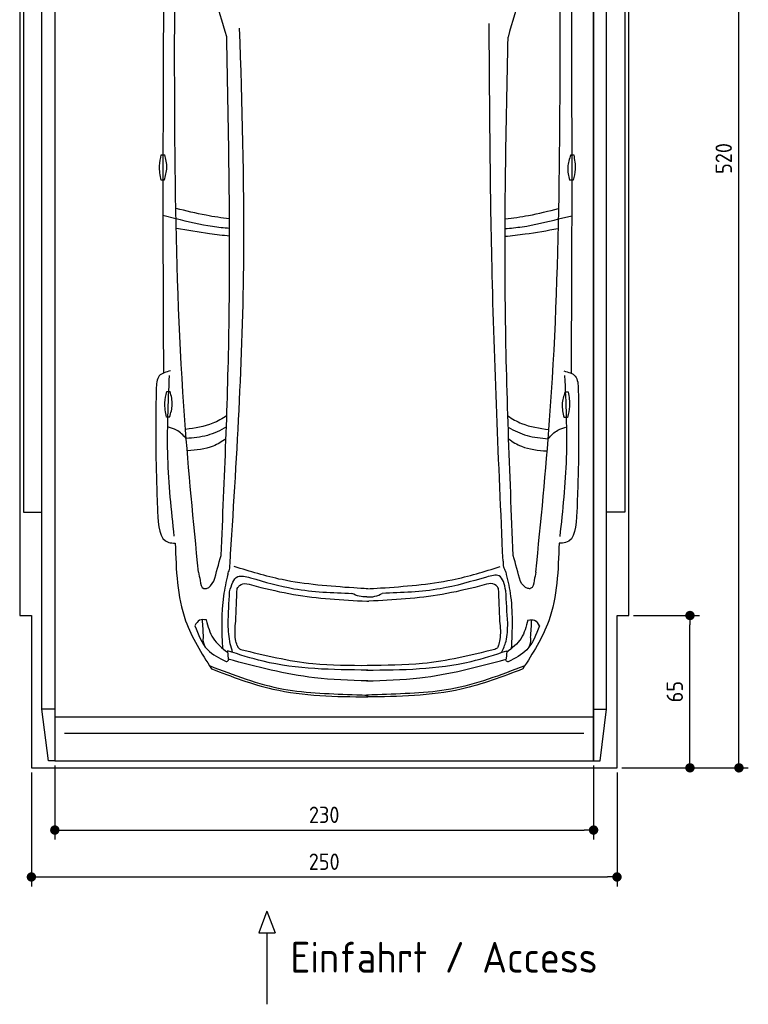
# Model space of a CAD drawing. Header units: millimetres. Extents: x -20 to 3111, y -1009 to 5673.
# Tile 1 of 2: x 0 to 3111, y -1009 to 3192. Entities that reach past the tile are written whole.
import ezdxf

# ---------------------------------------------------------------- set-up
doc = ezdxf.new("R2010")
doc.units = ezdxf.units.MM
for name, color, linetype in [('4', 3, 'Continuous'), ('5', 3, 'Continuous'), ('Car', 10, 'Continuous')]:
    doc.layers.add(name, color=color, linetype=linetype)
doc.styles.get("Standard").update_dxf_attribs({"font": 'ISOCP.SHX'})
doc.dimstyles.new('GEN-ISO', dxfattribs={"dimscale": 20, "dimtxt": 3.5, "dimasz": 2, "dimexe": 2, "dimexo": 1, "dimgap": 1.5, "dimtad": 1, "dimdec": 1, "dimdsep": 46, "dimtxsty": 'Standard', "dimblk": 'PUNKT', "dimcen": 2, "dimclrd": 256, "dimclre": 256, "dimclrt": 2, "dimadec": 0, "dimazin": 0, "dimtp": 0.1, "dimtm": 0.1, "dimtfac": 0.71, "dimtdec": 1, "dimtmove": 2, "dimatfit": 3, "dimldrblk": 'PUNKT', "dimfxl": 0, "dimtolj": 1, "dimarcsym": 0})

# ---------------------------------------------------------------- blocks, each defined once
blk = doc.blocks.new('PUNKT')
at = {"layer": '4', "color": 0, "linetype": 'ByBlock'}
blk.add_line((-0.5, 0), (-1, 0), dxfattribs=at)
at = {"layer": '4', "color": 0, "linetype": 'ByBlock', "const_width": 0.5}
blk.add_lwpolyline([(-0.25, 0, 1), (0.25, 0, 1)], format="xyb", close=True, dxfattribs=at)
blk = doc.blocks.new('*D4')
at = {"layer": '5', "lineweight": -2}
for p, q in [((50, -20), (50, -505.7)), ((2550, -20), (2550, -505.7)), ((90, -465.7), (2510, -465.7))]:
    blk.add_line(p, q, dxfattribs=at)
at = {"layer": 'DEFPOINTS', "color": 0}
for p in [(50, 0), (2550, 0), (2550, -465.7)]:
    blk.add_point(p, dxfattribs=at)
at = {"layer": '5', "lineweight": -2, "xscale": 40, "yscale": 40, "zscale": 40, "rotation": 180}
blk.add_blockref('PUNKT', (50, -465.7), dxfattribs=at)
at = {"layer": '5', "lineweight": -2, "xscale": 40, "yscale": 40, "zscale": 40}
blk.add_blockref('PUNKT', (2550, -465.7), dxfattribs=at)
at = {"layer": '5', "color": 2, "insert": (1300, -400.7), "char_height": 70, "attachment_point": 5}
blk.add_mtext('250', dxfattribs=at)
blk = doc.blocks.new('*D5')
at = {"layer": '5', "lineweight": -2}
for p, q in [((150, 10), (150, -305.5)), ((2450, 10), (2450, -305.5)), ((190, -265.5), (2410, -265.5))]:
    blk.add_line(p, q, dxfattribs=at)
at = {"layer": 'DEFPOINTS', "color": 0}
for p in [(150, 30), (2450, 30), (2450, -265.5)]:
    blk.add_point(p, dxfattribs=at)
at = {"layer": '5', "lineweight": -2, "xscale": 40, "yscale": 40, "zscale": 40, "rotation": 180}
blk.add_blockref('PUNKT', (150, -265.5), dxfattribs=at)
at = {"layer": '5', "lineweight": -2, "xscale": 40, "yscale": 40, "zscale": 40}
blk.add_blockref('PUNKT', (2450, -265.5), dxfattribs=at)
at = {"layer": '5', "color": 2, "insert": (1300, -200.5), "char_height": 70, "attachment_point": 5}
blk.add_mtext('230', dxfattribs=at)
blk = doc.blocks.new('*D6')
at = {"layer": '5', "lineweight": -2}
for p, q in [((2620, 5200), (3110.6, 5200)), ((3070.6, 40), (3070.6, 5160)), ((2570, 0), (3110.6, 0))]:
    blk.add_line(p, q, dxfattribs=at)
at = {"layer": 'DEFPOINTS', "color": 0}
for p in [(2600, 5200), (3070.6, 5200), (2550, 0)]:
    blk.add_point(p, dxfattribs=at)
at = {"layer": '5', "lineweight": -2, "xscale": 40, "yscale": 40, "zscale": 40}
for p, rotation in [((3070.6, 5200), 90), ((3070.6, 0), 270)]:
    blk.add_blockref('PUNKT', p, dxfattribs=dict(at, rotation=rotation))
at = {"layer": '5', "color": 2, "insert": (3005.6, 2600), "char_height": 70, "attachment_point": 5, "rotation": 90}
blk.add_mtext('\\A1;520', dxfattribs=at)
blk = doc.blocks.new('*D7')
at = {"layer": '5', "lineweight": -2}
for p, q in [((2620, 650), (2901.5, 650)), ((2861.5, 40), (2861.5, 610)), ((2570, 0), (2901.5, 0))]:
    blk.add_line(p, q, dxfattribs=at)
at = {"layer": 'DEFPOINTS', "color": 0}
for p in [(2600, 650), (2861.5, 650), (2550, 0)]:
    blk.add_point(p, dxfattribs=at)
at = {"layer": '5', "lineweight": -2, "xscale": 40, "yscale": 40, "zscale": 40}
for p, rotation in [((2861.5, 650), 90), ((2861.5, 0), 270)]:
    blk.add_blockref('PUNKT', p, dxfattribs=dict(at, rotation=rotation))
at = {"layer": '5', "color": 2, "insert": (2796.5, 325), "char_height": 70, "attachment_point": 5, "rotation": 90}
blk.add_mtext('\\A1;65', dxfattribs=at)

msp = doc.modelspace()

# ---------------------------------------------------------------- linework, layer by layer
for p, q in [((122.5, 30), (95, 250)), ((150, 250), (95, 250)), ((150, 218), (2450, 218)), ((2450, 250), (2505, 250)), ((2477.5, 30), (2505, 250)), ((1055.61, -611.7), (1021.1, -704.41)), ((1055.61, -611.7), (1090.11, -704.41)), ((1021.1, -704.41), (1090.11, -704.41)), ((1055.61, -704.41), (1055.61, -1009.04))]:
    msp.add_line(p, q)
msp.add_lwpolyline([(2600, 5200), (2550, 5200), (2550, 5200), (50, 5200), (50, 5200), (0, 5200), (0, 650), (50, 650), (50, 0), (2550, 0), (2550, 650), (2600, 650)], close=True)
for points in [[(95, 5174.91), (150, 5174.91), (150, 30), (122.5, 30)], [(95, 250), (95, 5174.91)], [(150, 30), (2450, 30), (2450, 5174.91)], [(150, 5174.91), (150, 30)], [(2505, 5174.91), (2450, 5174.91), (2450, 30), (2477.5, 30)], [(2505, 250), (2505, 5174.91)], [(95, 3799.63), (16, 3799.63), (16, 1091.5), (95, 1091.5)], [(2505, 3799.63), (2584, 3799.63), (2584, 1091.5), (2505, 1091.5)], [(2407.98, 146.19), (1300, 146.19), (192.02, 146.19)]]:
    msp.add_lwpolyline(points)
at = {"layer": 'Car'}
for p, q in [((667.31, 2342.83), (611.53, 2356.81)), ((2300.77, 2342.13), (2356.56, 2356.07)), ((887.16, 499.6), (890.32, 463.88)), ((2079.35, 499.09), (2076.16, 463.37))]:
    msp.add_line(p, q, dxfattribs=at)
for points in [[(604.69, 2616.2), (619.67, 2616.2)], [(2352.22, 2615.74), (2365.15, 2615.5)], [(617.05, 2507.64), (604.11, 2507.64)], [(2362.52, 2506.97), (2347.54, 2507.25)], [(627.6, 1605.26), (642.58, 1605.26)], [(2328.43, 1604.07), (2341.36, 1603.83)], [(639.95, 1496.7), (627.02, 1496.7)], [(2338.73, 1495.3), (2323.75, 1495.58)]]:
    msp.add_lwpolyline(points, dxfattribs=at)
for centre, start, end in [((-5074.93, 1416.22), 15.945352, 19.596216), ((8042.22, 1410.66), 160.355167, 164.006031)]:
    msp.add_arc(centre, 6197.21, start, end, dxfattribs=at)
for points, knots in [([(614.46, 3380.32), (612.66, 3035.6), (610.32, 2468), (612.63, 1900.42), (613.85, 1684.63)], [30.2317921, 30.2317921, 30.2317921, 30.2317921, 135.7738464, 200.5104278, 200.5104278, 200.5104278, 200.5104278]), ([(2354.48, 3380.31), (2356.02, 3030.62), (2357.84, 2465.14), (2355.07, 1899.68), (2353.67, 1683.89)], [30.8675023, 30.8675023, 30.8675023, 30.8675023, 135.7738464, 200.5104278, 200.5104278, 200.5104278, 200.5104278]), ([(895.55, 2342.85), (862.25, 2346.75), (785, 2357.33), (709.39, 2376.86), (668.51, 2386.89)], [6.4329915, 6.4329915, 6.4329915, 6.4329915, 16.5424251, 29.8301072, 29.8301072, 29.8301072, 29.8301072]), ([(2072.74, 2342.37), (2105.96, 2346.24), (2183.15, 2356.75), (2258.71, 2376.2), (2299.63, 2386.74)], [6.4540006, 6.4540006, 6.4540006, 6.4540006, 16.5424251, 29.8301072, 29.8301072, 29.8301072, 29.8301072]), ([(895.96, 2301.41), (871.65, 2303.37), (794.53, 2311.24), (719.06, 2329.98), (667.31, 2342.83)], [6.5564591, 6.5564591, 6.5564591, 6.5564591, 13.8699149, 29.8274463, 29.8274463, 29.8274463, 29.8274463]), ([(2072.31, 2300.93), (2096.55, 2302.87), (2173.59, 2310.67), (2249, 2329.33), (2300.77, 2342.13)], [6.5803524, 6.5803524, 6.5803524, 6.5803524, 13.8699149, 29.8274463, 29.8274463, 29.8274463, 29.8274463]), ([(895.97, 2268.57), (867.57, 2271.46), (791.23, 2280.07), (715.59, 2293.75), (669.92, 2302.01)], [6.6327441, 6.6327441, 6.6327441, 6.6327441, 15.2289071, 29.6828472, 29.6828472, 29.6828472, 29.6828472]), ([(2072.31, 2268.1), (2100.61, 2270.96), (2176.87, 2279.5), (2252.44, 2293.1), (2298.12, 2301.32)], [6.6592474, 6.6592474, 6.6592474, 6.6592474, 15.2289071, 29.6828472, 29.6828472, 29.6828472, 29.6828472]), ([(884.13, 1503.04), (865.15, 1489.99), (811.4, 1458.56), (748.06, 1449.71), (708.33, 1444.15)], [7.4489286, 7.4489286, 7.4489286, 7.4489286, 14.3334492, 26.2908128, 26.2908128, 26.2908128, 26.2908128]), ([(2084.05, 1501.97), (2102.76, 1489.14), (2156.26, 1457.94), (2219.26, 1449.08), (2258.98, 1443.5)], [7.5476492, 7.5476492, 7.5476492, 7.5476492, 14.3334492, 26.2908128, 26.2908128, 26.2908128, 26.2908128]), ([(882.46, 1454.71), (856.45, 1439.5), (802.46, 1413.13), (741.61, 1407.84), (710.87, 1405.16)], [6.4830652, 6.4830652, 6.4830652, 6.4830652, 15.4380648, 24.5854757, 24.5854757, 24.5854757, 24.5854757]), ([(2085.64, 1453.75), (2111.39, 1438.71), (2165.13, 1412.53), (2225.66, 1407.21), (2256.41, 1404.51)], [6.572602, 6.572602, 6.572602, 6.572602, 15.4380648, 24.5854757, 24.5854757, 24.5854757, 24.5854757]), ([(880.66, 1404.67), (863.29, 1391.7), (813.74, 1360.97), (753.4, 1355.84), (716.58, 1352.7)], [6.8005863, 6.8005863, 6.8005863, 6.8005863, 13.2652487, 24.5027164, 24.5027164, 24.5027164, 24.5027164]), ([(2087.36, 1403.61), (2104.49, 1390.85), (2153.82, 1360.38), (2213.84, 1355.22), (2250.66, 1352.05)], [6.8925435, 6.8925435, 6.8925435, 6.8925435, 13.2652487, 24.5027164, 24.5027164, 24.5027164, 24.5027164]), ([(1485.71, 370.91), (1409.57, 373.29), (1207.67, 379.61), (1012, 430.69), (890.32, 463.88)], [0, 0, 0, 0, 22.79473, 60.4405335, 60.4405335, 60.4405335, 60.4405335]), ([(1480.68, 370.91), (1556.83, 373.23), (1758.73, 379.38), (1954.45, 430.29), (2076.16, 463.37)], [0, 0, 0, 0, 22.79473, 60.4405335, 60.4405335, 60.4405335, 60.4405335])]:
    msp.add_open_spline(points, degree=3, knots=knots, dxfattribs=at)
for points in [[(763.28, 834.85), (704.9, 1483.99), (662.31, 3399.63)], [(2203.51, 834.24), (2262.44, 1483.33), (2306.66, 3398.94)], [(897.93, 870.7), (957.02, 2181.71), (939.1, 3156.01)], [(2063.51, 882.47), (2016.51, 2141.54), (2004.35, 3176.54)], [(859.86, 906.61), (893.91, 1888.44), (883.83, 3118.72)], [(2106.99, 906.08), (2073.33, 1971.2), (2084.9, 3118.21)], [(604.11, 2507.64), (596.87, 2568.92), (604.69, 2616.2)], [(617.05, 2507.64), (628.42, 2560.76), (619.67, 2616.2)], [(2352.22, 2615.74), (2339.85, 2562.85), (2347.54, 2507.25)], [(2365.15, 2615.5), (2371.23, 2554.09), (2362.52, 2506.97)], [(644.28, 1694.23), (596.03, 1672.36), (582.75, 1614.52)], [(2323.25, 1693.52), (2371.48, 1671.6), (2384.71, 1613.76)], [(659.66, 987.89), (632.66, 1323.44), (639.7, 1674.24)], [(2307.26, 987.19), (2334.55, 1322.72), (2327.8, 1673.53)], [(582.75, 1614.52), (581.24, 1366.47), (588.27, 1094.05)], [(627.02, 1496.7), (619.78, 1557.98), (627.6, 1605.26)], [(639.95, 1496.7), (651.32, 1549.81), (642.58, 1605.26)], [(2328.43, 1604.07), (2316.06, 1551.19), (2323.75, 1495.58)], [(2341.36, 1603.83), (2347.44, 1542.43), (2338.73, 1495.3)], [(2384.71, 1613.76), (2386.01, 1365.71), (2378.75, 1093.29)], [(710.87, 1405.16), (669.8, 1441.39), (635.2, 1453.82)], [(2256.41, 1404.51), (2297.51, 1440.7), (2332.2, 1453.12)], [(588.27, 1094.05), (636.11, 961.58), (664.38, 958.93)], [(2378.75, 1093.29), (2330.79, 960.86), (2302.52, 958.24)], [(664.38, 958.93), (708.33, 627.3), (818.55, 422.71)], [(2302.52, 958.24), (2258.29, 626.65), (2147.89, 422.15)], [(829.12, 796.12), (859.86, 906.61)], [(2137.64, 795.57), (2106.99, 906.08)], [(887.92, 825.79), (895.41, 846.17), (897.93, 870.7)], [(1426.31, 767.44), (1119.95, 802.97), (915.49, 858.99)], [(1540.43, 767.39), (1846.81, 802.66), (2051.33, 858.51)], [(2074.81, 836.31), (2067.31, 856.69), (2064.79, 881.22)], [(763.28, 834.85), (770.14, 799.59), (786.8, 765.31), (789.94, 764.81)], [(887.92, 825.79), (870.19, 733.1), (865.58, 510.73)], [(896, 751.68), (930.99, 816.15), (984.84, 811.07)], [(984.84, 811.07), (1171.06, 764.5), (1418.68, 744.54)], [(1992.76, 814.18), (1795.67, 764.24), (1548.03, 744.49)], [(2075.29, 755.48), (2046.61, 819.25), (1992.76, 814.18)], [(2074.81, 836.31), (2093.89, 745.54), (2098.6, 508.27)], [(2203.51, 834.24), (2196.62, 798.99), (2179.93, 764.72), (2176.8, 764.22)], [(922.47, 625.17), (928.47, 765.67)], [(928.47, 765.67), (938.99, 778.6), (1009.57, 774.59)], [(1009.57, 774.59), (1169.42, 740), (1482.02, 711.12)], [(1485.65, 764.02), (1426.31, 767.44)], [(1481.08, 764.02), (1540.43, 767.39)], [(1963.22, 774.56), (1803.37, 739.97), (1490.77, 711.09)], [(2044.32, 765.64), (2033.8, 778.57), (1963.22, 774.56)], [(2050.32, 625.14), (2044.32, 765.64)], [(889.57, 612.54), (896, 751.68)], [(1481.35, 729.1), (1449.95, 731.95), (1418.68, 744.54)], [(1481.35, 729.1), (1516.76, 731.93), (1548.03, 744.49)], [(2083.33, 617.36), (2075.29, 755.48)], [(1482.02, 711.12), (1486.26, 710.94), (1490.82, 711.08)], [(796.97, 630.92), (768.18, 630.12), (748.25, 606.53)], [(785.23, 556.37), (780.31, 632.44)], [(796.7, 630.92), (826.02, 552.95), (887.75, 492.93)], [(2169.92, 630.34), (2140.53, 552.39), (2078.76, 492.42)], [(2169.65, 630.34), (2198.44, 629.51), (2218.35, 605.9)], [(2181.33, 555.78), (2186.31, 631.85)], [(747.98, 606.53), (801.45, 504.8), (881.2, 453.25)], [(909.24, 492.45), (899.28, 529.58), (889.57, 612.54)], [(928.34, 521.69), (921.8, 547.4), (922.47, 625.17)], [(2044.45, 521.66), (2050.99, 547.36), (2050.32, 625.14)], [(2057.27, 491.96), (2076.45, 539.91), (2083.33, 617.36)], [(2218.61, 605.9), (2165.07, 504.22), (2085.27, 452.74)], [(928.34, 521.69), (934.91, 510.38), (943.8, 505.22)], [(943.8, 505.22), (1252.12, 445.02), (1488.25, 437.41)], [(2028.14, 505.16), (1719.82, 444.96), (1483.69, 437.35)], [(2044.45, 521.66), (2037.88, 510.35), (2028.14, 505.16)], [(881.2, 453.25), (884.96, 453.92), (893.41, 463.04)], [(1485.71, 416.89), (1039.33, 454.61), (887.16, 499.6)], [(1480.73, 416.89), (1927.14, 454.23), (2079.35, 499.09)], [(2085.27, 452.74), (2081.51, 453.42), (2073.07, 462.53)], [(810.03, 436.14), (1125.76, 336.16), (1439.06, 311.95), (1485.72, 309.75)], [(818.55, 422.71), (1081.18, 336.02), (1485.73, 302.47)], [(2156.42, 435.56), (1840.61, 335.86), (1527.29, 311.91), (1480.62, 309.75)], [(2147.89, 422.15), (1885.19, 335.68), (1480.62, 302.47)]]:
    msp.add_spline(points, degree=3, dxfattribs=at)
for points, end_tangent in [([(789.94, 764.81), (797.27, 765.79), (829.12, 796.12)], (0.2734089, 0.9618979)), ([(2176.8, 764.22), (2169.46, 765.2), (2137.64, 795.57)], (-0.2725926, 0.9621296)), ([(792.76, 514.77), (783.94, 550.42), (785.23, 556.37)], (-0.0338838, 0.9994258)), ([(2173.76, 514.19), (2182.61, 549.83), (2181.33, 555.78)], (0.0347318, 0.9993967))]:
    msp.add_spline(points, degree=3, dxfattribs=dict(at, end_tangent=end_tangent))

# ---------------------------------------------------------------- texts
msp.add_text('Einfahrt / Access', height=131.25).set_placement((1156.02, -873.98))

# ---------------------------------------------------------------- dimensions: what is measured, and where the dimension line sits
at = {"layer": '5'}
for base, p2, picture, middle in [((3070.6, 5200), (2600, 5200), '*D6', (3005.6, 2600)), ((2861.5, 650), (2600, 650), '*D7', (2796.5, 325))]:
    dim = msp.add_linear_dim(base=base, p1=(2550, 0), p2=p2, angle=270, dimstyle='GEN-ISO', override={"dimlfac": 0.1}, dxfattribs=at)
    dim.commit()
    dim.dimension.update_dxf_attribs({"geometry": picture, "text_midpoint": middle})
for base, p1, p2, picture, middle in [((2550, -465.66), (50, 0), (2550, 0), '*D4', (1300, -400.65)), ((2450, -265.52), (150, 30), (2450, 30), '*D5', (1300, -200.51))]:
    dim = msp.add_linear_dim(base=base, p1=p1, p2=p2, dimstyle='GEN-ISO', override={"dimlfac": 0.1, "dimtolj": 0}, dxfattribs=at)
    dim.commit()
    dim.dimension.update_dxf_attribs({"geometry": picture, "text_midpoint": middle})

doc.saveas('drawing.dxf')
